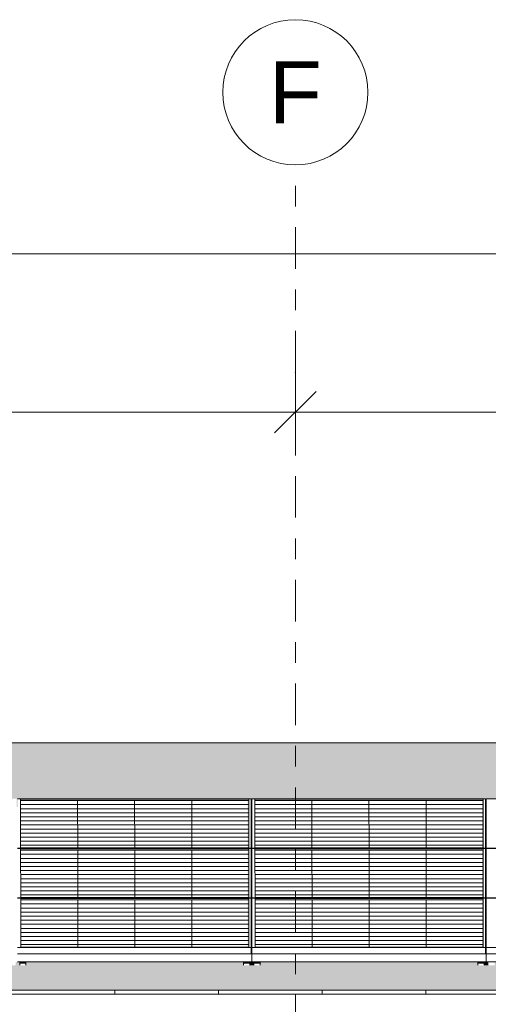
# Model space of a CAD drawing. Header units: metres. Extents: x -111 to -1, y -8 to 26.
# Tile 255 of 256: x -44.08 to -41.82, y 5.95 to 10.7. Entities that reach past the tile are written whole.
import ezdxf
from ezdxf.enums import TextEntityAlignment as Align

# ---------------------------------------------------------------- set-up
doc = ezdxf.new("R2010")
doc.units = ezdxf.units.M
doc.header["$MEASUREMENT"] = 0
doc.linetypes.add('Raster', pattern=[0.4, 0.2, -0.1, 0, -0.1])
for name, color, linetype in [('30 Dachaufbau', 7, 'Continuous'), ('70 PV-Anlage', 7, 'Continuous'), ('90 Achsraster', 7, 'Continuous'), ('94 Genehmigungsplanung Bemaßung', 7, 'Continuous')]:
    doc.layers.add(name, color=color, linetype=linetype)
doc.styles.add('ERSTELLTER_STIL_1', font='arial.ttf')
doc.styles.add('ERSTELLTER_STIL_2', font='arial.ttf')
doc.dimstyles.new('ERSTELLTER_STIL__1', dxfattribs={"dimtxt": 0.25, "dimasz": 0.19, "dimexe": 0.18, "dimexo": 0.1, "dimgap": 0, "dimtad": 1, "dimtih": 1, "dimtoh": 1, "dimzin": 0, "dimdsep": 46, "dimtxsty": 'ERSTELLTER_STIL_2', "dimblk": 'ARROWHEAD_6', "dimblk1": 'ARROWHEAD_6', "dimblk2": 'ARROWHEAD_6', "dimcen": 0.09, "dimclrd": 7, "dimclre": 7, "dimclrt": 7, "dimazin": 0, "dimtfac": 1, "dimtdec": 4, "dimtmove": 0, "dimatfit": 3, "dimfxl": 1, "dimtolj": 1, "dimtzin": 0, "dimarcsym": 0})

# ---------------------------------------------------------------- blocks, each defined once
blk = doc.blocks.new('*X3', base_point=(-27236.1321, 0))
at = {"layer": '30 Dachaufbau', "color": 7, "linetype": 'Continuous', "lineweight": 13}
for p, q in [((-43.6225, 6.0035), (-43.6225, 6.0233)), ((-43.6225, 6.0035), (-43.6225, 6.0233)), ((-43.1225, 6.0035), (-43.1225, 6.0233)), ((-43.1225, 6.0035), (-43.1225, 6.0233)), ((-42.6225, 6.0035), (-42.6225, 6.0233)), ((-42.6225, 6.0035), (-42.6225, 6.0233)), ((-42.1225, 6.0035), (-42.1225, 6.0233)), ((-42.1225, 6.0035), (-42.1225, 6.0233))]:
    blk.add_line(p, q, dxfattribs=at)
blk = doc.blocks.new('*X40', base_point=(-27236.1321, 0))
at = {"layer": '30 Dachaufbau', "linetype": 'Continuous', "lineweight": 0, "true_color": 0x000000}
blk.add_hatch(color=18, dxfattribs=at).paths.add_polyline_path([(-42.9615, 6.8599), (-42.965, 6.8599), (-42.9649, 6.6824), (-42.9614, 6.6824)])
blk = doc.blocks.new('*X41', base_point=(-27236.1321, 0))
at = {"layer": '30 Dachaufbau', "linetype": 'Continuous', "lineweight": 0, "true_color": 0x000000}
blk.add_hatch(color=18, dxfattribs=at).paths.add_polyline_path([(-42.9614, 6.6205), (-42.9649, 6.6205), (-42.9647, 6.443), (-42.9613, 6.443)])
blk = doc.blocks.new('*X42', base_point=(-27236.1321, 0))
at = {"layer": '30 Dachaufbau', "linetype": 'Continuous', "lineweight": 0, "true_color": 0x000000}
blk.add_hatch(color=18, dxfattribs=at).paths.add_polyline_path([(-42.9612, 6.3811), (-42.9647, 6.3811), (-42.9646, 6.2278), (-42.9646, 6.2036), (-42.9611, 6.2036)])
blk = doc.blocks.new('*X43', base_point=(-27236.1321, 0))
at = {"layer": '30 Dachaufbau', "linetype": 'Continuous', "lineweight": 0, "true_color": 0x000000}
blk.add_hatch(color=18, dxfattribs=at).paths.add_polyline_path([(-41.835, 6.8599), (-41.8349, 6.6824), (-41.8314, 6.6824), (-41.8315, 6.8599)])
blk = doc.blocks.new('*X44', base_point=(-27236.1321, 0))
at = {"layer": '30 Dachaufbau', "linetype": 'Continuous', "lineweight": 0, "true_color": 0x000000}
blk.add_hatch(color=18, dxfattribs=at).paths.add_polyline_path([(-41.8314, 6.6205), (-41.8349, 6.6205), (-41.8347, 6.443), (-41.8313, 6.443)])
blk = doc.blocks.new('*X45', base_point=(-27236.1321, 0))
at = {"layer": '30 Dachaufbau', "linetype": 'Continuous', "lineweight": 0, "true_color": 0x000000}
blk.add_hatch(color=18, dxfattribs=at).paths.add_polyline_path([(-41.8347, 6.3811), (-41.8346, 6.2278), (-41.8346, 6.2036), (-41.8311, 6.2036), (-41.8312, 6.3811)])
blk = doc.blocks.new('*X106', base_point=(-27236.1321, 0))
at = {"layer": '30 Dachaufbau', "linetype": 'Continuous', "lineweight": 0, "true_color": 0x000000}
h = blk.add_hatch(color=18, dxfattribs=at)
h.paths.add_polyline_path([(-58.6225, 7.2143), (-58.6225, 6.0233), (-16.8411, 6.0233), (-16.8411, 7.2143), (-22.8511, 7.2143), (-22.8511, 7.0042), (-37.6511, 7.0042), (-37.6511, 7.2143)])
h.paths.add_polyline_path([(-57.6516, 6.9157), (-57.6516, 6.9454), (-56.5251, 6.9454), (-56.525, 6.9051), (-56.5216, 6.9051), (-56.5216, 6.9157), (-56.5216, 6.9454), (-55.3951, 6.9454), (-55.395, 6.9051), (-55.3916, 6.9051), (-55.3916, 6.9157), (-55.3916, 6.9454), (-54.2651, 6.9454), (-54.265, 6.9051), (-54.2616, 6.9051), (-54.2616, 6.9157), (-54.2616, 6.9454), (-53.1351, 6.9454), (-53.135, 6.9051), (-53.1316, 6.9051), (-53.1316, 6.9157), (-53.1316, 6.9454), (-52.0051, 6.9454), (-52.005, 6.9051), (-52.0016, 6.9051), (-52.0016, 6.9157), (-52.0016, 6.9454), (-50.8751, 6.9454), (-50.875, 6.9051), (-50.8716, 6.9051), (-50.8716, 6.9157), (-50.8716, 6.9454), (-49.7451, 6.9454), (-49.745, 6.9051), (-49.7416, 6.9051), (-49.7416, 6.9157), (-49.7416, 6.9454), (-48.6151, 6.9454), (-48.615, 6.9051), (-48.6116, 6.9051), (-48.6116, 6.9157), (-48.6116, 6.9454), (-47.4851, 6.9454), (-47.485, 6.9051), (-47.4816, 6.9051), (-47.4816, 6.9157), (-47.4816, 6.9454), (-46.3551, 6.9454), (-46.355, 6.9051), (-46.3516, 6.9051), (-46.3516, 6.9157), (-46.3516, 6.9454), (-45.2251, 6.9454), (-45.225, 6.9051), (-45.2216, 6.9051), (-45.2216, 6.9157), (-45.2216, 6.9454), (-44.0951, 6.9454), (-44.095, 6.9051), (-44.0916, 6.9051), (-44.0916, 6.9157), (-44.0916, 6.9454), (-42.9651, 6.9454), (-42.965, 6.9051), (-42.9616, 6.9051), (-42.9616, 6.9157), (-42.9616, 6.9454), (-41.8351, 6.9454), (-41.835, 6.9051), (-41.8316, 6.9051), (-41.8316, 6.9157), (-41.8316, 6.9454), (-40.7051, 6.9454), (-40.705, 6.9051), (-40.7016, 6.9051), (-40.7016, 6.9157), (-40.7016, 6.9454), (-39.5751, 6.9454), (-39.575, 6.9051), (-39.5716, 6.9051), (-39.5716, 6.9157), (-39.5716, 6.9454), (-38.4451, 6.9454), (-38.445, 6.9051), (-38.4416, 6.9051), (-38.4416, 6.9157), (-38.4416, 6.9454), (-37.3151, 6.9454), (-37.315, 6.9051), (-37.3116, 6.9051), (-37.3116, 6.9157), (-37.3116, 6.9454), (-36.1851, 6.9454), (-36.185, 6.9051), (-36.1816, 6.9051), (-36.1816, 6.9157), (-36.1816, 6.9454), (-35.0551, 6.9454), (-35.055, 6.9051), (-35.0516, 6.9051), (-35.0516, 6.9157), (-35.0516, 6.9454), (-33.9251, 6.9454), (-33.925, 6.9051), (-33.9216, 6.9051), (-33.9216, 6.9157), (-33.9216, 6.9454), (-32.7951, 6.9454), (-32.795, 6.9051), (-32.7916, 6.9051), (-32.7916, 6.9157), (-32.7916, 6.9454), (-31.6651, 6.9454), (-31.665, 6.9051), (-31.6616, 6.9051), (-31.6616, 6.9157), (-31.6616, 6.9454), (-30.5351, 6.9454), (-30.535, 6.9051), (-30.5316, 6.9051), (-30.5316, 6.9157), (-30.5316, 6.9454), (-29.4051, 6.9454), (-29.405, 6.9051), (-29.4016, 6.9051), (-29.4016, 6.9157), (-29.4016, 6.9454), (-28.2751, 6.9454), (-28.275, 6.9051), (-28.2716, 6.9051), (-28.2716, 6.9157), (-28.2716, 6.9454), (-27.1451, 6.9454), (-27.145, 6.9051), (-27.1416, 6.9051), (-27.1416, 6.9157), (-27.1416, 6.9454), (-26.0151, 6.9454), (-26.015, 6.9051), (-26.0116, 6.9051), (-26.0116, 6.9157), (-26.0116, 6.9454), (-24.8851, 6.9454), (-24.885, 6.9051), (-24.8816, 6.9051), (-24.8816, 6.9157), (-24.8816, 6.9454), (-23.7551, 6.9454), (-23.755, 6.9051), (-23.7516, 6.9051), (-23.7516, 6.9157), (-23.7516, 6.9454), (-22.6251, 6.9454), (-22.625, 6.9051), (-22.6216, 6.9051), (-22.6216, 6.9157), (-22.6216, 6.9454), (-21.4951, 6.9454), (-21.495, 6.9051), (-21.4916, 6.9051), (-21.4916, 6.9157), (-21.4916, 6.9454), (-20.3651, 6.9454), (-20.365, 6.9051), (-20.3616, 6.9051), (-20.3616, 6.9157), (-20.3616, 6.9454), (-19.2351, 6.9454), (-19.235, 6.9051), (-19.2316, 6.9051), (-19.2316, 6.9157), (-19.2316, 6.9454), (-18.1051, 6.9454), (-18.105, 6.9051), (-18.1016, 6.9051), (-18.1016, 6.8995), (-18.1016, 6.8599), (-18.105, 6.8599), (-18.1049, 6.6824), (-18.1014, 6.6824), (-18.1014, 6.6768), (-18.1014, 6.6657), (-18.1014, 6.6601), (-18.1014, 6.6205), (-18.1049, 6.6205), (-18.1047, 6.443), (-18.1013, 6.443), (-18.1012, 6.4374), (-18.1012, 6.4263), (-18.1012, 6.4207), (-18.1012, 6.3811), (-18.1047, 6.3811), (-18.1046, 6.2278), (-18.1046, 6.2036), (-18.1011, 6.2036), (-18.1011, 6.1981), (-18.1011, 6.1584), (-18.1111, 6.1584), (-18.1111, 6.1427), (-18.1411, 6.1427), (-18.1411, 6.1434), (-18.1411, 6.1469), (-18.1411, 6.1584), (-19.1911, 6.1584), (-19.1911, 6.1427), (-19.2211, 6.1427), (-19.2211, 6.1434), (-19.2211, 6.1469), (-19.2211, 6.1584), (-19.2411, 6.1584), (-19.2411, 6.1427), (-19.2711, 6.1427), (-19.2711, 6.1434), (-19.2711, 6.1469), (-19.2711, 6.1584), (-20.3211, 6.1584), (-20.3211, 6.1427), (-20.3511, 6.1427), (-20.3511, 6.1434), (-20.3511, 6.1469), (-20.3511, 6.1584), (-20.3711, 6.1584), (-20.3711, 6.1427), (-20.4011, 6.1427), (-20.4011, 6.1434), (-20.4011, 6.1469), (-20.4011, 6.1584), (-21.4511, 6.1584), (-21.4511, 6.1427), (-21.4811, 6.1427), (-21.4811, 6.1434), (-21.4811, 6.1468), (-21.4811, 6.1584), (-21.5011, 6.1584), (-21.5011, 6.1427), (-21.5311, 6.1427), (-21.5311, 6.1434), (-21.5311, 6.1469), (-21.5311, 6.1584), (-22.5811, 6.1584), (-22.5811, 6.1427), (-22.6111, 6.1427), (-22.6111, 6.1434), (-22.6111, 6.1468), (-22.6111, 6.1584), (-22.6311, 6.1584), (-22.6311, 6.1427), (-22.6611, 6.1427), (-22.6611, 6.1434), (-22.6611, 6.1469), (-22.6611, 6.1584), (-23.7111, 6.1584), (-23.7111, 6.1427), (-23.7411, 6.1427), (-23.7411, 6.1434), (-23.7411, 6.1468), (-23.7411, 6.1584), (-23.7611, 6.1584), (-23.7611, 6.1427), (-23.7911, 6.1427), (-23.7911, 6.1434), (-23.7911, 6.1468), (-23.7911, 6.1584), (-24.8411, 6.1584), (-24.8411, 6.1426), (-24.8711, 6.1426), (-24.8711, 6.1434), (-24.8711, 6.1468), (-24.8711, 6.1584), (-24.8911, 6.1584), (-24.8911, 6.1426), (-24.9211, 6.1426), (-24.9211, 6.1434), (-24.9211, 6.1468), (-24.9211, 6.1584), (-25.9711, 6.1584), (-25.9711, 6.1426), (-26.0011, 6.1426), (-26.0011, 6.1434), (-26.0011, 6.1468), (-26.0011, 6.1584), (-26.0211, 6.1584), (-26.0211, 6.1426), (-26.0511, 6.1426), (-26.0511, 6.1434), (-26.0511, 6.1468), (-26.0511, 6.1584), (-27.1011, 6.1584), (-27.1011, 6.1426), (-27.1311, 6.1426), (-27.1311, 6.1434), (-27.1311, 6.1468), (-27.1311, 6.1584), (-27.1511, 6.1584), (-27.1511, 6.1426), (-27.1811, 6.1426), (-27.1811, 6.1434), (-27.1811, 6.1468), (-27.1811, 6.1584), (-28.2311, 6.1584), (-28.2311, 6.1426), (-28.2611, 6.1426), (-28.2611, 6.1434), (-28.2611, 6.1468), (-28.2611, 6.1584), (-28.2811, 6.1584), (-28.2811, 6.1426), (-28.3111, 6.1426), (-28.3111, 6.1434), (-28.3111, 6.1468), (-28.3111, 6.1584), (-29.3611, 6.1584), (-29.3611, 6.1426), (-29.3911, 6.1426), (-29.3911, 6.1434), (-29.3911, 6.1467), (-29.3911, 6.1584), (-29.4111, 6.1584), (-29.4111, 6.1426), (-29.4411, 6.1426), (-29.4411, 6.1434), (-29.4411, 6.1468), (-29.4411, 6.1584), (-30.4911, 6.1584), (-30.4911, 6.1426), (-30.5211, 6.1426), (-30.5211, 6.1434), (-30.5211, 6.1468), (-30.5211, 6.1584), (-30.5411, 6.1584), (-30.5411, 6.1426), (-30.5711, 6.1426), (-30.5711, 6.1434), (-30.5711, 6.1468), (-30.5711, 6.1584), (-31.6211, 6.1584), (-31.6211, 6.1426), (-31.6511, 6.1426), (-31.6511, 6.1434), (-31.6511, 6.1467), (-31.6511, 6.1584), (-31.6711, 6.1584), (-31.6711, 6.1426), (-31.7011, 6.1426), (-31.7011, 6.1434), (-31.7011, 6.1467), (-31.7011, 6.1584), (-32.7511, 6.1584), (-32.7511, 6.1425), (-32.7811, 6.1425), (-32.7811, 6.1434), (-32.7811, 6.1467), (-32.7811, 6.1584), (-32.8011, 6.1584), (-32.8011, 6.1425), (-32.8311, 6.1425), (-32.8311, 6.1434), (-32.8311, 6.1467), (-32.8311, 6.1584), (-33.8811, 6.1584), (-33.8811, 6.1425), (-33.9111, 6.1425), (-33.9111, 6.1434), (-33.9111, 6.1467), (-33.9111, 6.1584), (-33.9311, 6.1584), (-33.9311, 6.1425), (-33.9611, 6.1425), (-33.9611, 6.1434), (-33.9611, 6.1467), (-33.9611, 6.1584), (-35.0111, 6.1584), (-35.0111, 6.1425), (-35.0411, 6.1425), (-35.0411, 6.1434), (-35.0411, 6.1467), (-35.0411, 6.1584), (-35.0611, 6.1584), (-35.0611, 6.1425), (-35.0911, 6.1425), (-35.0911, 6.1434), (-35.0911, 6.1467), (-35.0911, 6.1584), (-36.1411, 6.1584), (-36.1411, 6.1425), (-36.1711, 6.1425), (-36.1711, 6.1434), (-36.1711, 6.1466), (-36.1711, 6.1584), (-36.1911, 6.1584), (-36.1911, 6.1425), (-36.2211, 6.1425), (-36.2211, 6.1434), (-36.2211, 6.1467), (-36.2211, 6.1584), (-37.2711, 6.1584), (-37.2711, 6.1425), (-37.3011, 6.1425), (-37.3011, 6.1434), (-37.3011, 6.1467), (-37.3011, 6.1584), (-37.3211, 6.1584), (-37.3211, 6.1425), (-37.3511, 6.1425), (-37.3511, 6.1434), (-37.3511, 6.1467), (-37.3511, 6.1584), (-38.4011, 6.1584), (-38.4011, 6.1425), (-38.4311, 6.1425), (-38.4311, 6.1434), (-38.4311, 6.1466), (-38.4311, 6.1584), (-38.4511, 6.1584), (-38.4511, 6.1425), (-38.4811, 6.1425), (-38.4811, 6.1434), (-38.4811, 6.1467), (-38.4811, 6.1584), (-39.5311, 6.1584), (-39.5311, 6.1424), (-39.5611, 6.1424), (-39.5611, 6.1434), (-39.5611, 6.1466), (-39.5611, 6.1584), (-39.5811, 6.1584), (-39.5811, 6.1424), (-39.6111, 6.1424), (-39.6111, 6.1434), (-39.6111, 6.1466), (-39.6111, 6.1584), (-40.6611, 6.1584), (-40.6611, 6.1424), (-40.6911, 6.1424), (-40.6911, 6.1434), (-40.6911, 6.1466), (-40.6911, 6.1584), (-40.7111, 6.1584), (-40.7111, 6.1424), (-40.7411, 6.1424), (-40.7411, 6.1434), (-40.7411, 6.1466), (-40.7411, 6.1584), (-41.7911, 6.1584), (-41.7911, 6.1424), (-41.8211, 6.1424), (-41.8211, 6.1434), (-41.8211, 6.1466), (-41.8211, 6.1584), (-41.8411, 6.1584), (-41.8411, 6.1424), (-41.8711, 6.1424), (-41.8711, 6.1434), (-41.8711, 6.1466), (-41.8711, 6.1584), (-42.9211, 6.1584), (-42.9211, 6.1424), (-42.9511, 6.1424), (-42.9511, 6.1434), (-42.9511, 6.1466), (-42.9511, 6.1584), (-42.9711, 6.1584), (-42.9711, 6.1424), (-43.0011, 6.1424), (-43.0011, 6.1434), (-43.0011, 6.1466), (-43.0011, 6.1584), (-44.0511, 6.1584), (-44.0511, 6.1424), (-44.0811, 6.1424), (-44.0811, 6.1434), (-44.0811, 6.1466), (-44.0811, 6.1584), (-44.1011, 6.1584), (-44.1011, 6.1424), (-44.1311, 6.1424), (-44.1311, 6.1434), (-44.1311, 6.1466), (-44.1311, 6.1584), (-45.1811, 6.1584), (-45.1811, 6.1424), (-45.2111, 6.1424), (-45.2111, 6.1434), (-45.2111, 6.1466), (-45.2111, 6.1584), (-45.2311, 6.1584), (-45.2311, 6.1424), (-45.2611, 6.1424), (-45.2611, 6.1434), (-45.2611, 6.1466), (-45.2611, 6.1584), (-46.3111, 6.1584), (-46.3111, 6.1424), (-46.3411, 6.1424), (-46.3411, 6.1434), (-46.3411, 6.1465), (-46.3411, 6.1584), (-46.3611, 6.1584), (-46.3611, 6.1424), (-46.3911, 6.1424), (-46.3911, 6.1434), (-46.3911, 6.1466), (-46.3911, 6.1584), (-47.4411, 6.1584), (-47.4411, 6.1423), (-47.4711, 6.1423), (-47.4711, 6.1434), (-47.4711, 6.1465), (-47.4711, 6.1584), (-47.4911, 6.1584), (-47.4911, 6.1423), (-47.5211, 6.1423), (-47.5211, 6.1434), (-47.5211, 6.1465), (-47.5211, 6.1584), (-48.5711, 6.1584), (-48.5711, 6.1423), (-48.6011, 6.1423), (-48.6011, 6.1434), (-48.6011, 6.1465), (-48.6011, 6.1584), (-48.6211, 6.1584), (-48.6211, 6.1423), (-48.6511, 6.1423), (-48.6511, 6.1434), (-48.6511, 6.1465), (-48.6511, 6.1584), (-49.7011, 6.1584), (-49.7011, 6.1423), (-49.7311, 6.1423), (-49.7311, 6.1434), (-49.7311, 6.1465), (-49.7311, 6.1584), (-49.7511, 6.1584), (-49.7511, 6.1423), (-49.7811, 6.1423), (-49.7811, 6.1434), (-49.7811, 6.1465), (-49.7811, 6.1584), (-50.8311, 6.1584), (-50.8311, 6.1423), (-50.8611, 6.1423), (-50.8611, 6.1434), (-50.8611, 6.1465), (-50.8611, 6.1584), (-50.8811, 6.1584), (-50.8811, 6.1423), (-50.9111, 6.1423), (-50.9111, 6.1434), (-50.9111, 6.1465), (-50.9111, 6.1584), (-51.9611, 6.1584), (-51.9611, 6.1423), (-51.9911, 6.1423), (-51.9911, 6.1434), (-51.9911, 6.1464), (-51.9911, 6.1584), (-52.0111, 6.1584), (-52.0111, 6.1423), (-52.0411, 6.1423), (-52.0411, 6.1434), (-52.0411, 6.1465), (-52.0411, 6.1584), (-53.0911, 6.1584), (-53.0911, 6.1423), (-53.1211, 6.1423), (-53.1211, 6.1434), (-53.1211, 6.1465), (-53.1211, 6.1584), (-53.1411, 6.1584), (-53.1411, 6.1423), (-53.1711, 6.1423), (-53.1711, 6.1434), (-53.1711, 6.1464), (-53.1711, 6.1584), (-54.2211, 6.1584), (-54.2211, 6.1423), (-54.2511, 6.1423), (-54.2511, 6.1434), (-54.2511, 6.1464), (-54.2511, 6.1584), (-54.2711, 6.1584), (-54.2711, 6.1423), (-54.3011, 6.1423), (-54.3011, 6.1434), (-54.3011, 6.1464), (-54.3011, 6.1584), (-55.3511, 6.1584), (-55.3511, 6.1422), (-55.3811, 6.1422), (-55.3811, 6.1434), (-55.3811, 6.1464), (-55.3811, 6.1584), (-55.4011, 6.1584), (-55.4011, 6.1422), (-55.4311, 6.1422), (-55.4311, 6.1434), (-55.4311, 6.1464), (-55.4311, 6.1584), (-56.4811, 6.1584), (-56.4811, 6.1422), (-56.5111, 6.1422), (-56.5111, 6.1434), (-56.5111, 6.1464), (-56.5111, 6.1584), (-56.5311, 6.1584), (-56.5311, 6.1422), (-56.5611, 6.1422), (-56.5611, 6.1434), (-56.5611, 6.1464), (-56.5611, 6.1584), (-57.6111, 6.1584), (-57.6111, 6.1422), (-57.6411, 6.1422), (-57.6411, 6.1434), (-57.6411, 6.1464), (-57.6411, 6.1584), (-57.6511, 6.1584), (-57.6511, 6.164), (-57.6511, 6.2036), (-57.6512, 6.3811), (-57.6512, 6.3811), (-57.6512, 6.3867), (-57.6512, 6.3978), (-57.6513, 6.4034), (-57.6513, 6.443), (-57.6514, 6.6205), (-57.6514, 6.6205), (-57.6514, 6.6261), (-57.6514, 6.6372), (-57.6514, 6.6428), (-57.6514, 6.6824), (-57.6515, 6.8599), (-57.6516, 6.8599), (-57.6516, 6.8654), (-57.6516, 6.9051)], flags=0)
blk = doc.blocks.new('Standard-Rastermarker[4]_1', base_point=(-42.7515, 10))
at = {"layer": '90 Achsraster', "color": 14, "linetype": 'Raster', "lineweight": 18, "true_color": 0xa80000}
for q in [(-42.7515, 10), (-42.7515, -1)]:
    blk.add_line((-42.7515, 9), q, dxfattribs=at)
at = {"layer": '90 Achsraster', "color": 14, "linetype": 'Continuous', "lineweight": 18, "true_color": 0xa80000, "flags": 128}
blk.add_lwpolyline([(-42.7515, 10, 1), (-42.7515, 10.7, 1)], format="xyb", close=True, dxfattribs=at)
at = {"layer": '90 Achsraster', "color": 14, "linetype": 'Raster', "lineweight": 18, "true_color": 0xa80000}
blk.add_point((-42.7515, 9), dxfattribs=at)
blk.add_point((-42.7515, 9), dxfattribs=at)
at = {"layer": '90 Achsraster', "color": 14, "lineweight": 18, "true_color": 0xa80000, "style": 'ERSTELLTER_STIL_1'}
for tag, p in [('AC_MarkerText_1_0', (-42.7515, 10.5)), ('AC_MarkerText_1_1', (-42.7515, -2.2))]:
    blk.add_attdef(tag, text='', height=0.3, rotation=360, dxfattribs=at).set_placement(p, align=Align.TOP_CENTER)
blk = doc.blocks.new('*D128', base_point=(-27236.1321, 0))
at = {"layer": '94 Genehmigungsplanung Bemaßung', "color": 7, "linetype": 'Continuous', "lineweight": 13}
for p, q in [((-58.1625, 9.3843), (-58.1625, 9.7593)), ((-17.3411, 9.3843), (-17.3411, 9.7593)), ((-58.0625, 9.6718), (-58.2625, 9.4718)), ((-17.2411, 9.6718), (-17.4411, 9.4718)), ((-58.3125, 9.5718), (-58.1625, 9.5718)), ((-58.1625, 9.5718), (-17.3411, 9.5718))]:
    blk.add_line(p, q, dxfattribs=at)
at = {"layer": '94 Genehmigungsplanung Bemaßung', "color": 7, "lineweight": 13, "insert": (-38.1808, 9.6218), "char_height": 0.25, "attachment_point": 7, "style": 'ERSTELLTER_STIL_2'}
blk.add_mtext('\\A1;{\\pql;\\fArial|b0|i0|c0|p0;\\W1.000000;40,82}', dxfattribs=at)
blk = doc.blocks.new('ARROWHEAD_6')
at = {"color": 0, "linetype": 'Continuous', "lineweight": 0}
for p, q in [((-0.5, -0.5), (0.5, 0.5)), ((0, 0), (-1, 0))]:
    blk.add_line(p, q, dxfattribs=at)
blk = doc.blocks.new('*D134', base_point=(-27236.1321, 0))
at = {"layer": '94 Genehmigungsplanung Bemaßung', "color": 7, "linetype": 'Continuous', "lineweight": 13}
for p, q in [((-47.7511, 8.6208), (-47.7511, 8.9958)), ((-42.7515, 8.6208), (-42.7515, 8.9958)), ((-47.6511, 8.9083), (-47.8511, 8.7083)), ((-42.6515, 8.9083), (-42.8515, 8.7083)), ((-47.7511, 8.8083), (-42.7515, 8.8083))]:
    blk.add_line(p, q, dxfattribs=at)
at = {"layer": '94 Genehmigungsplanung Bemaßung', "color": 7, "lineweight": 13, "insert": (-45.5849, 8.8583), "char_height": 0.25, "attachment_point": 7, "style": 'ERSTELLTER_STIL_2'}
blk.add_mtext('\\A1;{\\pql;\\fArial|b0|i0|c0|p0;\\W1.000000;5,00}', dxfattribs=at)
blk = doc.blocks.new('*D135', base_point=(-27236.1321, 0))
at = {"layer": '94 Genehmigungsplanung Bemaßung', "color": 7, "linetype": 'Continuous', "lineweight": 13}
for p, q in [((-42.7515, 8.6208), (-42.7515, 8.9958)), ((-37.7511, 8.6208), (-37.7511, 8.9958)), ((-42.6515, 8.9083), (-42.8515, 8.7083)), ((-37.6511, 8.9083), (-37.8511, 8.7083)), ((-42.7515, 8.8083), (-37.7511, 8.8083))]:
    blk.add_line(p, q, dxfattribs=at)
at = {"layer": '94 Genehmigungsplanung Bemaßung', "color": 7, "lineweight": 13, "insert": (-40.5849, 8.8583), "char_height": 0.25, "attachment_point": 7, "style": 'ERSTELLTER_STIL_2'}
blk.add_mtext('\\A1;{\\pql;\\fArial|b0|i0|c0|p0;\\W1.000000;5,00}', dxfattribs=at)

msp = doc.modelspace()

# ---------------------------------------------------------------- hatches: boundary and pattern name
at = {"layer": '30 Dachaufbau', "linetype": 'Continuous', "lineweight": 0, "true_color": 0x000000}
for points in [[(-42.9615, 6.8599), (-42.965, 6.8599), (-42.9649, 6.6824), (-42.9614, 6.6824)], [(-41.835, 6.8599), (-41.8349, 6.6824), (-41.8314, 6.6824), (-41.8315, 6.8599)], [(-42.9614, 6.6205), (-42.9649, 6.6205), (-42.9647, 6.443), (-42.9613, 6.443)], [(-41.8314, 6.6205), (-41.8349, 6.6205), (-41.8347, 6.443), (-41.8313, 6.443)], [(-42.9612, 6.3811), (-42.9647, 6.3811), (-42.9646, 6.2278), (-42.9646, 6.2036), (-42.9611, 6.2036)], [(-41.8347, 6.3811), (-41.8346, 6.2278), (-41.8346, 6.2036), (-41.8311, 6.2036), (-41.8312, 6.3811)], [(-44.0511, 6.1429), (-43.0058, 6.1429), (-43.0011, 6.1424), (-43.0011, 6.1466), (-43.0011, 6.1584), (-44.0511, 6.1584)], [(-42.9711, 6.1429), (-42.9558, 6.1429), (-42.9511, 6.1424), (-42.9511, 6.1466), (-42.9511, 6.1584), (-42.9711, 6.1584)], [(-42.9211, 6.1429), (-41.8758, 6.1429), (-41.8711, 6.1424), (-41.8711, 6.1466), (-41.8711, 6.1584), (-42.9211, 6.1584)], [(-41.8411, 6.1429), (-41.8258, 6.1429), (-41.8211, 6.1424), (-41.8211, 6.1466), (-41.8211, 6.1584), (-41.8411, 6.1584)]]:
    msp.add_hatch(color=18, dxfattribs=at).paths.add_polyline_path(points)
at = {"layer": '70 PV-Anlage', "linetype": 'Continuous', "lineweight": 0, "true_color": 0x000000}
for points in [[(-42.9814, 6.9364), (-42.9766, 6.9364), (-42.9766, 6.9438)], [(-42.9813, 6.7086), (-42.9764, 6.7086), (-42.9766, 6.9253), (-42.9766, 6.9364), (-42.9814, 6.9364)], [(-42.9766, 6.9438), (-42.9766, 6.9253), (-42.9764, 6.7086)], [(-42.9616, 6.9454), (-42.9616, 6.9157), (-42.9616, 6.9051), (-42.9616, 6.9026), (-42.9614, 6.678), (-42.9614, 6.7083)], [(-41.8514, 6.9364), (-41.8466, 6.9364), (-41.8466, 6.9438)], [(-41.8513, 6.7086), (-41.8464, 6.7086), (-41.8466, 6.9253), (-41.8466, 6.9364), (-41.8514, 6.9364)], [(-41.8466, 6.9438), (-41.8466, 6.9253), (-41.8464, 6.7086)], [(-41.8316, 6.9454), (-41.8316, 6.9157), (-41.8316, 6.9051), (-41.8316, 6.9026), (-41.8314, 6.678), (-41.8314, 6.7083)], [(-42.9616, 6.9051), (-42.965, 6.9051), (-42.965, 6.8995), (-42.9616, 6.8995), (-42.9616, 6.9026)], [(-42.965, 6.8995), (-42.965, 6.8599), (-42.9616, 6.8599), (-42.9616, 6.8622), (-42.9616, 6.8995)], [(-42.9616, 6.8622), (-42.9616, 6.8599), (-42.9616, 6.8995), (-42.9616, 6.9026)], [(-42.9616, 6.8995), (-42.9616, 6.8599), (-42.9615, 6.8599)], [(-41.8316, 6.9051), (-41.835, 6.9051), (-41.835, 6.8995), (-41.8316, 6.8995), (-41.8316, 6.9026)], [(-41.835, 6.8995), (-41.835, 6.8599), (-41.8316, 6.8599), (-41.8316, 6.8622), (-41.8316, 6.8995)], [(-41.8316, 6.8622), (-41.8316, 6.8599), (-41.8316, 6.8995), (-41.8316, 6.9026)], [(-41.8316, 6.8995), (-41.8316, 6.8599), (-41.8315, 6.8599)], [(-42.9813, 6.697), (-42.9764, 6.697), (-42.9764, 6.7044)], [(-42.9813, 6.697), (-42.9811, 6.4692), (-42.9763, 6.4692), (-42.9764, 6.697)], [(-42.9764, 6.7044), (-42.9764, 6.697), (-42.9762, 6.4692)], [(-42.9614, 6.706), (-42.9614, 6.6763), (-42.9612, 6.4374), (-42.9612, 6.4671)], [(-41.8513, 6.697), (-41.8464, 6.697), (-41.8464, 6.7044)], [(-41.8513, 6.697), (-41.8511, 6.4692), (-41.8463, 6.4692), (-41.8464, 6.697)], [(-41.8464, 6.697), (-41.8462, 6.4692), (-41.8464, 6.7044)], [(-41.8314, 6.706), (-41.8314, 6.6763), (-41.8312, 6.4374), (-41.8312, 6.4671)], [(-42.9649, 6.6824), (-42.9649, 6.6768), (-42.9614, 6.6768), (-42.9614, 6.678), (-42.9614, 6.6824)], [(-42.9649, 6.6768), (-42.9649, 6.6657), (-42.9614, 6.6657), (-42.9614, 6.6768)], [(-42.9649, 6.6657), (-42.9649, 6.6601), (-42.9614, 6.6601), (-42.9614, 6.6657)], [(-42.9649, 6.6601), (-42.9649, 6.6205), (-42.9614, 6.6205), (-42.9614, 6.6261), (-42.9614, 6.6601)], [(-42.9614, 6.6261), (-42.9614, 6.6205), (-42.9614, 6.6601), (-42.9614, 6.6657)], [(-42.9614, 6.6601), (-42.9614, 6.6205), (-42.9614, 6.6205)], [(-41.8349, 6.6824), (-41.8349, 6.6768), (-41.8314, 6.6768), (-41.8314, 6.678), (-41.8314, 6.6824)], [(-41.8349, 6.6768), (-41.8349, 6.6657), (-41.8314, 6.6657), (-41.8314, 6.6768)], [(-41.8349, 6.6657), (-41.8349, 6.6601), (-41.8314, 6.6601), (-41.8314, 6.6657)], [(-41.8349, 6.6601), (-41.8349, 6.6205), (-41.8314, 6.6205), (-41.8314, 6.6261), (-41.8314, 6.6601)], [(-41.8314, 6.6261), (-41.8314, 6.6205), (-41.8314, 6.6601), (-41.8314, 6.6657)], [(-41.8314, 6.6601), (-41.8314, 6.6205), (-41.8314, 6.6205)], [(-42.9811, 6.4576), (-42.9762, 6.4576), (-42.9762, 6.4651)], [(-42.981, 6.2298), (-42.9761, 6.2298), (-42.9762, 6.4446), (-42.9762, 6.4576), (-42.9811, 6.4576)], [(-42.9761, 6.2311), (-42.9762, 6.4651), (-42.9762, 6.4446)], [(-42.9612, 6.4667), (-42.9612, 6.4369), (-42.9612, 6.4263), (-42.9612, 6.4219), (-42.9611, 6.1981), (-42.9611, 6.2278)], [(-41.8511, 6.4576), (-41.8462, 6.4576), (-41.8462, 6.4651)], [(-41.851, 6.2298), (-41.8461, 6.2298), (-41.8462, 6.4446), (-41.8462, 6.4576), (-41.8511, 6.4576)], [(-41.8461, 6.2311), (-41.8462, 6.4651), (-41.8462, 6.4446)], [(-41.8312, 6.4369), (-41.8312, 6.4263), (-41.8312, 6.4219), (-41.8311, 6.1981), (-41.8311, 6.2278), (-41.8312, 6.4667)], [(-42.9613, 6.443), (-42.9647, 6.443), (-42.9647, 6.4374), (-42.9613, 6.4374)], [(-42.9647, 6.4374), (-42.9647, 6.4263), (-42.9612, 6.4263), (-42.9612, 6.4374)], [(-42.9612, 6.4263), (-42.9647, 6.4263), (-42.9647, 6.4207), (-42.9612, 6.4207), (-42.9612, 6.4219)], [(-42.9647, 6.4207), (-42.9647, 6.3811), (-42.9612, 6.3811), (-42.9612, 6.4207)], [(-42.9612, 6.4207), (-42.9612, 6.3811), (-42.9612, 6.3811)], [(-41.8347, 6.443), (-41.8347, 6.4374), (-41.8313, 6.4374), (-41.8313, 6.443)], [(-41.8312, 6.4374), (-41.8347, 6.4374), (-41.8347, 6.4263), (-41.8312, 6.4263)], [(-41.8347, 6.4263), (-41.8347, 6.4207), (-41.8312, 6.4207), (-41.8312, 6.4219), (-41.8312, 6.4263)], [(-41.8312, 6.4207), (-41.8347, 6.4207), (-41.8347, 6.3811), (-41.8312, 6.3811)], [(-41.8312, 6.4207), (-41.8312, 6.3811), (-41.8312, 6.3811)], [(-42.9646, 6.2036), (-42.9646, 6.1984), (-42.9611, 6.1981), (-42.9611, 6.2008), (-42.9611, 6.2036)], [(-41.8346, 6.2036), (-41.8346, 6.1984), (-41.8311, 6.1981), (-41.8311, 6.2008), (-41.8311, 6.2036)], [(-44.0511, 6.1584), (-44.0811, 6.1584), (-44.0811, 6.1495), (-44.0511, 6.1495)], [(-43.0011, 6.1584), (-43.0011, 6.1466), (-43.0011, 6.1434)], [(-42.9711, 6.1584), (-43.0011, 6.1584), (-43.0011, 6.1495), (-42.9711, 6.1495)], [(-42.9511, 6.1584), (-42.9511, 6.1466), (-42.9511, 6.1434)], [(-42.9211, 6.1584), (-42.9511, 6.1584), (-42.9511, 6.1495), (-42.9211, 6.1495)], [(-41.8711, 6.1584), (-41.8711, 6.1466), (-41.8711, 6.1434)], [(-41.8411, 6.1584), (-41.8711, 6.1584), (-41.8711, 6.1495), (-41.8411, 6.1495)], [(-41.8211, 6.1466), (-41.8211, 6.1434), (-41.8211, 6.1584)]]:
    msp.add_hatch(color=18, dxfattribs=at).paths.add_polyline_path(points)

# ---------------------------------------------------------------- linework, layer by layer
at = {"layer": '30 Dachaufbau', "color": 7, "linetype": 'Continuous', "lineweight": 13}
for p, q in [((-37.6511, 7.2143), (-58.6225, 7.2143)), ((-58.6225, 6.0233), (-16.8411, 6.0233)), ((-16.8411, 6.0035), (-58.6225, 6.0035))]:
    msp.add_line(p, q, dxfattribs=at)
at = {"layer": '70 PV-Anlage', "color": 7, "linetype": 'Continuous', "lineweight": 13}
for p, q in [((-42.9651, 6.9454), (-44.0916, 6.9454)), ((-44.0764, 6.7086), (-44.0766, 6.9438)), ((-44.0766, 6.9438), (-42.9766, 6.9438)), ((-42.9766, 6.9364), (-44.0766, 6.9364)), ((-43.8016, 6.9364), (-43.8016, 6.9365)), ((-43.8014, 6.7086), (-43.8016, 6.9364)), ((-43.5266, 6.9364), (-43.5266, 6.9365)), ((-43.5264, 6.7086), (-43.5266, 6.9364)), ((-43.2516, 6.9364), (-43.2516, 6.9365)), ((-43.2514, 6.7086), (-43.2516, 6.9364)), ((-42.9766, 6.9438), (-42.9764, 6.7086)), ((-42.9766, 6.9364), (-42.9766, 6.9438)), ((-42.9649, 6.7065), (-42.9651, 6.9454)), ((-41.8351, 6.9454), (-42.9616, 6.9454)), ((-42.9616, 6.9454), (-42.9614, 6.7065)), ((-42.9616, 6.9157), (-42.9616, 6.9454)), ((-42.9464, 6.7086), (-42.9466, 6.9438)), ((-42.9466, 6.9438), (-41.8466, 6.9438)), ((-41.8466, 6.9364), (-42.9466, 6.9364)), ((-42.6716, 6.9364), (-42.6716, 6.9365)), ((-42.6714, 6.7086), (-42.6716, 6.9364)), ((-42.3966, 6.9364), (-42.3966, 6.9365)), ((-42.3964, 6.7086), (-42.3966, 6.9364)), ((-42.1216, 6.9364), (-42.1216, 6.9365)), ((-42.1214, 6.7086), (-42.1216, 6.9364)), ((-41.8466, 6.9438), (-41.8464, 6.7086)), ((-41.8466, 6.9364), (-41.8466, 6.9438)), ((-41.8349, 6.7065), (-41.8351, 6.9454)), ((-40.7051, 6.9454), (-41.8316, 6.9454)), ((-41.8316, 6.9454), (-41.8314, 6.7065)), ((-41.8316, 6.9157), (-41.8316, 6.9454)), ((-44.0766, 6.9169), (-42.9766, 6.9169)), ((-44.0765, 6.8973), (-42.9765, 6.8973)), ((-42.9616, 6.9051), (-42.965, 6.9051)), ((-42.965, 6.8995), (-42.9616, 6.8995)), ((-42.9616, 6.9157), (-42.9616, 6.9051)), ((-42.9616, 6.9051), (-42.9616, 6.8995)), ((-42.9616, 6.8599), (-42.9616, 6.8995)), ((-42.9616, 6.8995), (-42.9614, 6.6824)), ((-42.9466, 6.9169), (-41.8466, 6.9169)), ((-42.9465, 6.8973), (-41.8465, 6.8973)), ((-41.8316, 6.9051), (-41.835, 6.9051)), ((-41.835, 6.8995), (-41.8316, 6.8995)), ((-41.8316, 6.9157), (-41.8316, 6.9051)), ((-41.8316, 6.9051), (-41.8316, 6.8995)), ((-41.8316, 6.8599), (-41.8316, 6.8995)), ((-41.8316, 6.8995), (-41.8314, 6.6824)), ((-44.0765, 6.8777), (-42.9765, 6.8777)), ((-44.0765, 6.8581), (-42.9765, 6.8581)), ((-44.0765, 6.8385), (-42.9765, 6.8385)), ((-42.965, 6.8599), (-42.9616, 6.8599)), ((-42.9465, 6.8777), (-41.8465, 6.8777)), ((-42.9465, 6.8581), (-41.8465, 6.8581)), ((-42.9465, 6.8385), (-41.8465, 6.8385)), ((-41.835, 6.8599), (-41.8316, 6.8599)), ((-44.0765, 6.8189), (-42.9765, 6.8189)), ((-44.0765, 6.7993), (-42.9765, 6.7993)), ((-42.9465, 6.8189), (-41.8465, 6.8189)), ((-42.9465, 6.7993), (-41.8465, 6.7993)), ((-44.0765, 6.7797), (-42.9765, 6.7797)), ((-44.0764, 6.7601), (-42.9765, 6.7601)), ((-44.0764, 6.7405), (-42.9764, 6.7405)), ((-42.9465, 6.7797), (-41.8465, 6.7797)), ((-42.9464, 6.7601), (-41.8465, 6.7601)), ((-42.9464, 6.7405), (-41.8464, 6.7405)), ((-44.0914, 6.7065), (-42.9649, 6.7065)), ((-42.9649, 6.706), (-44.0914, 6.706)), ((-44.0764, 6.7209), (-42.9764, 6.7209)), ((-42.9764, 6.7086), (-44.0764, 6.7086)), ((-44.0762, 6.4692), (-44.0764, 6.7044)), ((-44.0764, 6.7044), (-42.9764, 6.7044)), ((-42.9764, 6.697), (-44.0764, 6.697)), ((-43.8014, 6.697), (-43.8014, 6.6971)), ((-43.8013, 6.4692), (-43.8014, 6.697)), ((-43.5264, 6.697), (-43.5264, 6.6971)), ((-43.5263, 6.4692), (-43.5264, 6.697)), ((-43.2514, 6.697), (-43.2514, 6.6971)), ((-43.2513, 6.4692), (-43.2514, 6.697)), ((-42.9764, 6.7044), (-42.9762, 6.4692)), ((-42.9764, 6.697), (-42.9764, 6.7044)), ((-42.9649, 6.706), (-42.9649, 6.7065)), ((-42.9647, 6.4671), (-42.9649, 6.706)), ((-42.9614, 6.7065), (-41.8349, 6.7065)), ((-42.9614, 6.706), (-42.9614, 6.7065)), ((-41.8349, 6.706), (-42.9614, 6.706)), ((-42.9614, 6.706), (-42.9612, 6.4671)), ((-42.9614, 6.6763), (-42.9614, 6.706)), ((-42.9464, 6.7209), (-41.8464, 6.7209)), ((-41.8464, 6.7086), (-42.9464, 6.7086)), ((-42.9462, 6.4692), (-42.9464, 6.7044)), ((-42.9464, 6.7044), (-41.8464, 6.7044)), ((-41.8464, 6.697), (-42.9464, 6.697)), ((-42.6714, 6.697), (-42.6714, 6.6971)), ((-42.6713, 6.4692), (-42.6714, 6.697)), ((-42.3964, 6.697), (-42.3964, 6.6971)), ((-42.3963, 6.4692), (-42.3964, 6.697)), ((-42.1214, 6.697), (-42.1214, 6.6971)), ((-42.1213, 6.4692), (-42.1214, 6.697)), ((-41.8464, 6.7044), (-41.8462, 6.4692)), ((-41.8464, 6.697), (-41.8464, 6.7044)), ((-41.8349, 6.706), (-41.8349, 6.7065)), ((-41.8347, 6.4671), (-41.8349, 6.706)), ((-41.8314, 6.7065), (-40.7049, 6.7065)), ((-41.8314, 6.706), (-41.8314, 6.7065)), ((-40.7049, 6.706), (-41.8314, 6.706)), ((-41.8314, 6.706), (-41.8312, 6.4671)), ((-41.8314, 6.6763), (-41.8314, 6.706)), ((-44.0764, 6.6775), (-42.9764, 6.6775)), ((-44.0764, 6.6579), (-42.9764, 6.6579)), ((-42.9614, 6.6824), (-42.9649, 6.6824)), ((-42.9649, 6.6768), (-42.9614, 6.6768)), ((-42.9614, 6.6657), (-42.9649, 6.6657)), ((-42.9649, 6.6601), (-42.9614, 6.6601)), ((-42.9614, 6.6768), (-42.9614, 6.6824)), ((-42.9614, 6.6763), (-42.9614, 6.6657)), ((-42.9614, 6.6657), (-42.9614, 6.6601)), ((-42.9614, 6.6205), (-42.9614, 6.6601)), ((-42.9614, 6.6601), (-42.9613, 6.443)), ((-42.9464, 6.6775), (-41.8464, 6.6775)), ((-42.9464, 6.6579), (-41.8464, 6.6579)), ((-41.8314, 6.6824), (-41.8349, 6.6824)), ((-41.8349, 6.6768), (-41.8314, 6.6768)), ((-41.8314, 6.6657), (-41.8349, 6.6657)), ((-41.8349, 6.6601), (-41.8314, 6.6601)), ((-41.8314, 6.6768), (-41.8314, 6.6824)), ((-41.8314, 6.6763), (-41.8314, 6.6657)), ((-41.8314, 6.6657), (-41.8314, 6.6601)), ((-41.8314, 6.6205), (-41.8314, 6.6601)), ((-41.8314, 6.6601), (-41.8313, 6.443)), ((-44.0764, 6.6383), (-42.9764, 6.6383)), ((-44.0764, 6.6187), (-42.9764, 6.6187)), ((-44.0763, 6.5991), (-42.9763, 6.5991)), ((-42.9649, 6.6205), (-42.9614, 6.6205)), ((-42.9464, 6.6383), (-41.8464, 6.6383)), ((-42.9464, 6.6187), (-41.8464, 6.6187)), ((-42.9463, 6.5991), (-41.8463, 6.5991)), ((-41.8349, 6.6205), (-41.8314, 6.6205)), ((-44.0763, 6.5795), (-42.9763, 6.5795)), ((-44.0763, 6.5599), (-42.9763, 6.5599)), ((-42.9463, 6.5795), (-41.8463, 6.5795)), ((-42.9463, 6.5599), (-41.8463, 6.5599)), ((-44.0763, 6.5403), (-42.9763, 6.5403)), ((-44.0763, 6.5207), (-42.9763, 6.5207)), ((-42.9463, 6.5403), (-41.8463, 6.5403)), ((-42.9463, 6.5207), (-41.8463, 6.5207)), ((-44.0912, 6.4671), (-42.9647, 6.4671)), ((-42.9647, 6.4667), (-44.0912, 6.4667)), ((-44.0763, 6.5011), (-42.9763, 6.5011)), ((-44.0763, 6.4815), (-42.9763, 6.4815)), ((-42.9762, 6.4692), (-44.0762, 6.4692)), ((-44.0761, 6.2298), (-44.0762, 6.4651)), ((-44.0762, 6.4651), (-42.9762, 6.4651)), ((-42.9762, 6.4576), (-44.0762, 6.4576)), ((-43.8012, 6.4576), (-43.8012, 6.4577)), ((-43.8011, 6.2298), (-43.8012, 6.4576)), ((-43.5262, 6.4576), (-43.5262, 6.4577)), ((-43.5261, 6.2298), (-43.5262, 6.4576)), ((-43.2512, 6.4576), (-43.2512, 6.4577)), ((-43.2511, 6.2298), (-43.2512, 6.4576)), ((-42.9762, 6.4651), (-42.9761, 6.2298)), ((-42.9762, 6.4576), (-42.9762, 6.4651)), ((-42.9647, 6.4667), (-42.9647, 6.4671)), ((-42.9646, 6.2278), (-42.9647, 6.4667)), ((-42.9612, 6.4671), (-41.8347, 6.4671)), ((-42.9612, 6.4667), (-42.9612, 6.4671)), ((-41.8347, 6.4667), (-42.9612, 6.4667)), ((-42.9612, 6.4667), (-42.9611, 6.2278)), ((-42.9612, 6.4369), (-42.9612, 6.4667)), ((-42.9463, 6.5011), (-41.8463, 6.5011)), ((-42.9463, 6.4815), (-41.8463, 6.4815)), ((-41.8462, 6.4692), (-42.9462, 6.4692)), ((-42.9461, 6.2298), (-42.9462, 6.4651)), ((-42.9462, 6.4651), (-41.8462, 6.4651)), ((-41.8462, 6.4576), (-42.9462, 6.4576)), ((-42.6712, 6.4576), (-42.6712, 6.4577)), ((-42.6711, 6.2298), (-42.6712, 6.4576)), ((-42.3962, 6.4576), (-42.3962, 6.4577)), ((-42.3961, 6.2298), (-42.3962, 6.4576)), ((-42.1212, 6.4576), (-42.1212, 6.4577)), ((-42.1211, 6.2298), (-42.1212, 6.4576)), ((-41.8462, 6.4651), (-41.8461, 6.2298)), ((-41.8462, 6.4576), (-41.8462, 6.4651)), ((-41.8347, 6.4667), (-41.8347, 6.4671)), ((-41.8346, 6.2278), (-41.8347, 6.4667)), ((-41.8312, 6.4671), (-40.7047, 6.4671)), ((-41.8312, 6.4667), (-41.8312, 6.4671)), ((-40.7047, 6.4667), (-41.8312, 6.4667)), ((-41.8312, 6.4667), (-41.8311, 6.2278)), ((-41.8312, 6.4369), (-41.8312, 6.4667)), ((-44.0762, 6.4381), (-42.9762, 6.4381)), ((-44.0762, 6.4185), (-42.9762, 6.4185)), ((-42.9613, 6.443), (-42.9647, 6.443)), ((-42.9647, 6.4374), (-42.9612, 6.4374)), ((-42.9612, 6.4263), (-42.9647, 6.4263)), ((-42.9647, 6.4207), (-42.9612, 6.4207)), ((-42.9612, 6.4374), (-42.9613, 6.443)), ((-42.9612, 6.4369), (-42.9612, 6.4263)), ((-42.9612, 6.4263), (-42.9612, 6.4207)), ((-42.9612, 6.3811), (-42.9612, 6.4207)), ((-42.9612, 6.4207), (-42.9611, 6.2036)), ((-42.9462, 6.4381), (-41.8462, 6.4381)), ((-42.9462, 6.4185), (-41.8462, 6.4185)), ((-41.8313, 6.443), (-41.8347, 6.443)), ((-41.8347, 6.4374), (-41.8312, 6.4374)), ((-41.8312, 6.4263), (-41.8347, 6.4263)), ((-41.8347, 6.4207), (-41.8312, 6.4207)), ((-41.8312, 6.4374), (-41.8313, 6.443)), ((-41.8312, 6.4369), (-41.8312, 6.4263)), ((-41.8312, 6.4263), (-41.8312, 6.4207)), ((-41.8312, 6.3811), (-41.8312, 6.4207)), ((-41.8312, 6.4207), (-41.8311, 6.2036)), ((-44.0762, 6.3989), (-42.9762, 6.3989)), ((-44.0762, 6.3793), (-42.9762, 6.3793)), ((-44.0762, 6.3597), (-42.9762, 6.3597)), ((-42.9647, 6.3811), (-42.9612, 6.3811)), ((-42.9462, 6.3989), (-41.8462, 6.3989)), ((-42.9462, 6.3793), (-41.8462, 6.3793)), ((-42.9462, 6.3597), (-41.8462, 6.3597)), ((-41.8347, 6.3811), (-41.8312, 6.3811)), ((-44.0762, 6.3401), (-42.9762, 6.3401)), ((-44.0761, 6.3205), (-42.9762, 6.3205)), ((-42.9462, 6.3401), (-41.8462, 6.3401)), ((-42.9461, 6.3205), (-41.8462, 6.3205)), ((-44.0761, 6.3009), (-42.9761, 6.3009)), ((-44.0761, 6.2813), (-42.9761, 6.2813)), ((-42.9461, 6.3009), (-41.8461, 6.3009)), ((-42.9461, 6.2813), (-41.8461, 6.2813)), ((-44.0911, 6.2278), (-42.9646, 6.2278)), ((-44.0761, 6.2617), (-42.9761, 6.2617)), ((-44.0761, 6.2421), (-42.9761, 6.2421)), ((-42.9761, 6.2298), (-44.0761, 6.2298)), ((-42.9646, 6.1981), (-42.9646, 6.2278)), ((-42.9611, 6.2278), (-41.8346, 6.2278)), ((-42.9611, 6.2036), (-42.9611, 6.2278)), ((-42.9461, 6.2617), (-41.8461, 6.2617)), ((-42.9461, 6.2421), (-41.8461, 6.2421)), ((-41.8461, 6.2298), (-42.9461, 6.2298)), ((-41.8346, 6.1981), (-41.8346, 6.2278)), ((-41.8311, 6.2278), (-40.7046, 6.2278)), ((-41.8311, 6.2036), (-41.8311, 6.2278)), ((-44.0911, 6.1981), (-42.9611, 6.1981)), ((-42.9611, 6.2036), (-42.9646, 6.2036)), ((-42.9611, 6.1981), (-42.9611, 6.2036)), ((-42.9611, 6.1584), (-42.9611, 6.1981)), ((-42.9611, 6.1981), (-41.8311, 6.1981)), ((-41.8311, 6.2036), (-41.8346, 6.2036)), ((-41.8311, 6.1981), (-41.8311, 6.2036)), ((-41.8311, 6.1584), (-41.8311, 6.1981)), ((-41.8311, 6.1981), (-40.7011, 6.1981)), ((-44.0911, 6.1584), (-42.9611, 6.1584)), ((-44.0811, 6.1584), (-44.0811, 6.1424)), ((-44.0511, 6.1584), (-44.0511, 6.1424)), ((-43.0011, 6.1584), (-43.0011, 6.1424)), ((-42.9711, 6.1584), (-42.9711, 6.1424)), ((-42.9611, 6.1584), (-41.8311, 6.1584)), ((-42.9511, 6.1584), (-42.9511, 6.1424)), ((-42.9211, 6.1584), (-42.9211, 6.1424)), ((-41.8711, 6.1584), (-41.8711, 6.1424)), ((-41.8411, 6.1584), (-41.8411, 6.1424)), ((-41.8311, 6.1584), (-40.7011, 6.1584))]:
    msp.add_line(p, q, dxfattribs=at)

# ---------------------------------------------------------------- block references
at = {"layer": '30 Dachaufbau', "lineweight": 0}
for name in ['*X106', '*X40', '*X43', '*X41', '*X44', '*X42', '*X45', '*X3']:
    msp.add_blockref(name, (-27236.1321, 0), dxfattribs=at)
at = {"layer": '90 Achsraster', "color": 7, "linetype": 'Continuous', "lineweight": 18}
ref = msp.add_blockref('Standard-Rastermarker[4]_1', (-42.7515, 10), dxfattribs=at)
ref.add_attrib('AC_MarkerText_1', 'F', dxfattribs={"color": 14, "lineweight": 18, "true_color": 0xa80000, "height": 0.3, "rotation": 360, "style": 'ERSTELLTER_STIL_1'}).set_placement((-42.7515, 10.5), align=Align.TOP_CENTER)

# ---------------------------------------------------------------- dimensions: what is measured, and where the dimension line sits
at = {"layer": '94 Genehmigungsplanung Bemaßung', "color": 7, "linetype": 'Continuous', "lineweight": 13}
for base, p1, p2, picture, middle in [((-42.7515, 8.8083), (-47.7511, 10.35), (-42.7515, 10.35), '*D134', (-45.2613, 8.9833)), ((-37.7511, 8.8083), (-42.7515, 10.35), (-37.7511, 10.35), '*D135', (-40.2613, 8.9833)), ((-17.3411, 9.5718), (-58.1625, 3.35), (-17.3411, -0.4), '*D128', (-37.762, 9.7468))]:
    dim = msp.add_linear_dim(base=base, p1=p1, p2=p2, dimstyle='ERSTELLTER_STIL__1', dxfattribs=at)
    dim.commit()
    dim.dimension.update_dxf_attribs({"geometry": picture, "text_midpoint": middle, "dimtype": 160})

doc.saveas('drawing.dxf')
